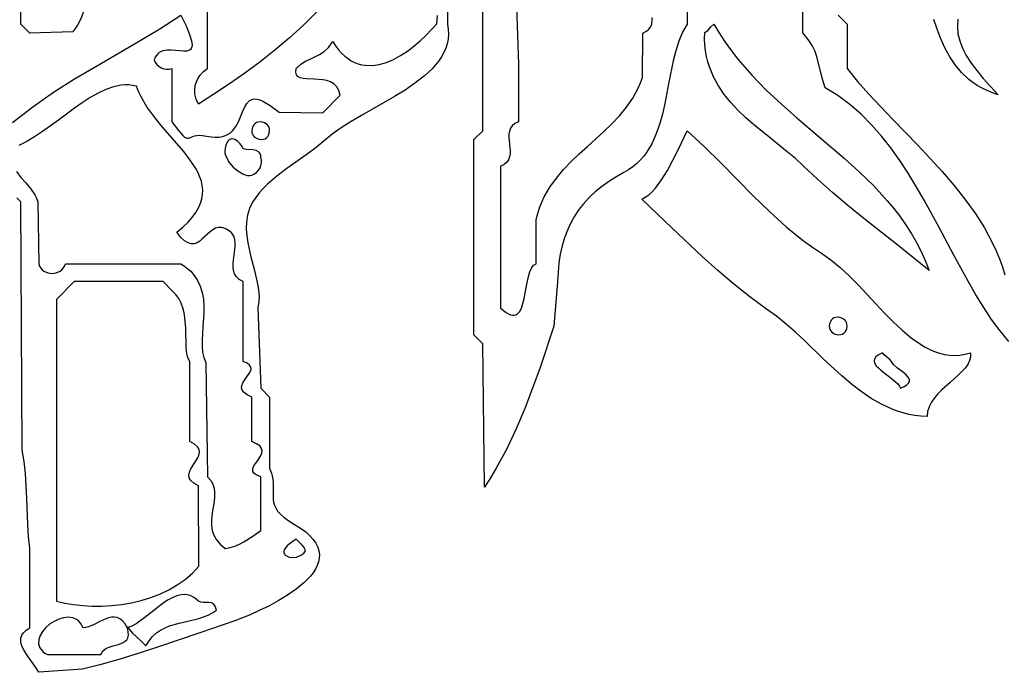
# Model space of a CAD drawing. Extents: x 1 to 22.6, y 2.1 to 18.
# Tile 2 of 9: x 6.9 to 11.3, y 4.5 to 7.4. Entities that reach past the tile are written whole.
import ezdxf

# ---------------------------------------------------------------- set-up
doc = ezdxf.new("R2010")
doc.units = 0

msp = doc.modelspace()

# ---------------------------------------------------------------- linework, layer by layer
for points in [[(9.9026, 7.6561), (9.9016, 7.3425), (9.8812, 7.3065), (9.8646, 7.2669), (9.8509, 7.2245), (9.8395, 7.1798), (9.8206, 7.0859), (9.8023, 6.9901), (9.7915, 6.943), (9.7788, 6.8972), (9.7633, 6.8533), (9.7444, 6.812), (9.7214, 6.7738), (9.7081, 6.7561), (9.6935, 6.7393), (9.6775, 6.7237), (9.66, 6.7092), (9.641, 6.696), (9.6203, 6.684), (9.5852, 6.6644), (9.5523, 6.6437), (9.5217, 6.6217), (9.4934, 6.5984), (9.4673, 6.5738), (9.4435, 6.5479), (9.422, 6.5204), (9.4027, 6.4915), (9.3856, 6.4611), (9.3707, 6.4291), (9.3581, 6.3954), (9.3476, 6.36), (9.3393, 6.3229), (9.3331, 6.284), (9.3292, 6.2432), (9.3273, 6.2005), (9.311, 6.0039), (9.2493, 5.8205), (9.2166, 5.7287), (9.1817, 5.6376), (9.1438, 5.5477), (9.1021, 5.4594), (9.0557, 5.3734), (9.0305, 5.3313), (9.0039, 5.29), (8.9961, 5.9252), (8.9567, 5.9646), (8.9567, 6.3976), (8.9567, 6.8307), (8.9961, 6.8701), (8.9961, 7.4213)], [(11.3266, 5.9349), (11.2879, 5.9824), (11.2509, 6.0329), (11.2155, 6.0862), (11.1812, 6.1418), (11.1478, 6.1992), (11.0828, 6.3184), (11.0182, 6.4405), (10.9517, 6.5625), (10.917, 6.6224), (10.8811, 6.6812), (10.8435, 6.7383), (10.8041, 6.7934), (10.7625, 6.8462), (10.7186, 6.8962), (10.6719, 6.943), (10.6223, 6.9863), (10.5693, 7.0256), (10.5129, 7.0606), (10.5011, 7.0989), (10.4923, 7.1332), (10.4775, 7.1931), (10.4682, 7.2206), (10.4556, 7.2476), (10.438, 7.2749), (10.4138, 7.3035), (10.4134, 7.5984)], [(8.8395, 7.5403), (8.8386, 7.3425), (8.8424, 7.3197), (8.8434, 7.2977), (8.8419, 7.2763), (8.838, 7.2557), (8.8318, 7.2358), (8.8235, 7.2165), (8.8131, 7.1977), (8.8008, 7.1796), (8.7868, 7.162), (8.7712, 7.1448), (8.7356, 7.1119), (8.6952, 7.0806), (8.6511, 7.0505), (8.6043, 7.0215), (8.5559, 6.9933), (8.4587, 6.938), (8.4121, 6.9104), (8.3682, 6.8825), (8.3282, 6.854), (8.293, 6.8246), (8.2578, 6.7952), (8.2172, 6.7654), (8.1278, 6.7028), (8.0832, 6.6691), (8.0417, 6.6333), (8.0227, 6.6144), (8.0052, 6.5948), (7.9894, 6.5744), (7.9758, 6.5532), (7.9621, 6.5247), (7.9533, 6.4953), (7.9487, 6.4653), (7.9477, 6.4348), (7.9497, 6.4039), (7.9542, 6.3729), (7.9679, 6.3108), (7.984, 6.2499), (7.9976, 6.1913), (8.0021, 6.1633), (8.0041, 6.1364), (8.0031, 6.1107), (7.9985, 6.0864), (8.0118, 5.7283), (8.0512, 5.689), (8.0512, 5.374), (8.0587, 5.3521), (8.0636, 5.3319), (8.0663, 5.3133), (8.0674, 5.2961), (8.067, 5.2649), (8.0671, 5.2368), (8.0687, 5.2234), (8.0721, 5.2102), (8.0778, 5.1971), (8.0865, 5.1837), (8.0986, 5.1699), (8.1148, 5.1556), (8.1356, 5.1405), (8.1615, 5.1244), (8.1882, 5.1077), (8.2108, 5.091), (8.2295, 5.0742), (8.2445, 5.0574), (8.256, 5.0406), (8.2642, 5.0239), (8.2693, 5.0072), (8.2714, 4.9906), (8.2707, 4.9742), (8.2673, 4.9579), (8.2616, 4.9418), (8.2536, 4.9259), (8.2435, 4.9102), (8.2315, 4.8949), (8.2026, 4.865), (8.1683, 4.8366), (8.1299, 4.8099), (8.089, 4.785), (8.047, 4.7623), (8.0053, 4.7419), (7.9653, 4.7241), (7.8964, 4.6972), (7.7414, 4.6429), (7.5636, 4.5825), (7.4725, 4.553), (7.3834, 4.5256), (7.2988, 4.5015), (7.2213, 4.4818), (7.0276, 4.4685), (7.0147, 4.4904), (6.997, 4.5148), (6.9779, 4.5409), (6.9611, 4.5678), (6.9546, 4.5812), (6.9501, 4.5945), (6.9479, 4.6076), (6.9486, 4.6203), (6.9525, 4.6326), (6.9601, 4.6442), (6.9718, 4.6552), (6.9882, 4.6654), (6.9882, 5.0197), (6.9826, 5.0711), (6.979, 5.1254), (6.9747, 5.2385), (6.9724, 5.2952), (6.9688, 5.3507), (6.9632, 5.404), (6.9548, 5.454), (6.9488, 6.5551), (6.9304, 6.5731)], [(8.2609, 7.3975), (8.2014, 7.338), (8.1392, 7.2811), (8.0746, 7.2267), (8.0083, 7.1746), (7.9408, 7.1248), (7.8726, 7.0772), (7.8042, 7.0317), (7.7362, 6.9882), (7.7254, 7.0106), (7.7199, 7.0332), (7.7192, 7.0554), (7.7229, 7.0768), (7.7308, 7.097), (7.7424, 7.1155), (7.7575, 7.1319), (7.7756, 7.1457), (7.7756, 7.4409)], [(9.1444, 7.4187), (9.1535, 7.1654), (9.1535, 6.9094), (9.1376, 6.9017), (9.1261, 6.8921), (9.1184, 6.881), (9.1138, 6.8686), (9.1117, 6.8551), (9.1115, 6.8408), (9.1142, 6.811), (9.1169, 6.7812), (9.1167, 6.767), (9.1146, 6.7535), (9.11, 6.7411), (9.1022, 6.7299), (9.0907, 6.7204), (9.0748, 6.7126), (9.0748, 6.0827), (9.0986, 6.0634), (9.109, 6.0573), (9.1185, 6.0533), (9.127, 6.0514), (9.1348, 6.0514), (9.1418, 6.0531), (9.148, 6.0565), (9.1586, 6.0676), (9.1671, 6.0836), (9.1738, 6.1034), (9.1793, 6.1261), (9.1883, 6.1755), (9.1977, 6.2233), (9.2036, 6.2439), (9.2111, 6.2609), (9.2205, 6.2733), (9.226, 6.2773), (9.2322, 6.2799), (9.2323, 6.4764), (9.2393, 6.5031), (9.2477, 6.5286), (9.2574, 6.553), (9.2682, 6.5763), (9.2931, 6.6199), (9.3217, 6.6603), (9.3534, 6.6979), (9.3873, 6.7334), (9.4229, 6.7674), (9.4594, 6.8005), (9.5327, 6.8664), (9.568, 6.9005), (9.6015, 6.9361), (9.6325, 6.974), (9.6604, 7.0146), (9.6844, 7.0586), (9.6948, 7.082), (9.7039, 7.1066), (9.7047, 7.3031), (9.7206, 7.3109), (9.7321, 7.3205), (9.7399, 7.3316), (9.7445, 7.344), (9.7466, 7.3575), (9.7468, 7.3718)], [(6.9117, 6.9068), (6.9566, 6.9426), (7.0019, 6.9766), (7.0938, 7.0402), (7.1869, 7.0993), (7.2808, 7.1554), (7.4696, 7.265), (7.5639, 7.3217), (7.6575, 7.3819), (7.681, 7.3343), (7.6966, 7.2971), (7.7051, 7.2689), (7.7072, 7.2487), (7.7062, 7.2412), (7.7039, 7.2352), (7.7004, 7.2305), (7.6958, 7.2271), (7.684, 7.2234), (7.6691, 7.2228), (7.6335, 7.2261), (7.6144, 7.2275), (7.5956, 7.2273), (7.5779, 7.2241), (7.5621, 7.2168), (7.5551, 7.2112), (7.549, 7.2042), (7.5437, 7.1955), (7.5394, 7.185), (7.5443, 7.1738), (7.5513, 7.164), (7.5602, 7.1557), (7.5705, 7.1492), (7.5818, 7.1447), (7.5937, 7.1425), (7.606, 7.1427), (7.6181, 7.1457), (7.6181, 6.9094), (7.6465, 6.8708), (7.6662, 6.8484), (7.6738, 6.8421), (7.6802, 6.8385), (7.6861, 6.8371), (7.6916, 6.8375), (7.7033, 6.8415), (7.7184, 6.8468), (7.7281, 6.8487), (7.7398, 6.8496), (7.7538, 6.8489), (7.7706, 6.8462), (7.7913, 6.8428), (7.81, 6.8415), (7.8267, 6.8421), (7.8416, 6.8446), (7.8549, 6.8488), (7.8667, 6.8544), (7.8771, 6.8613), (7.8862, 6.8693), (7.9014, 6.888), (7.9132, 6.9092), (7.9314, 6.9533), (7.94, 6.9735), (7.9496, 6.9906), (7.9615, 7.0033), (7.9687, 7.0075), (7.9767, 7.0101), (7.9859, 7.0109), (7.9964, 7.0097), (8.0082, 7.0064), (8.0216, 7.0008), (8.0534, 6.9819), (8.0929, 6.9516), (8.2874, 6.9488), (8.3639, 7.0272), (8.3579, 7.0485), (8.3484, 7.065), (8.3359, 7.0773), (8.3211, 7.0861), (8.3045, 7.0919), (8.2867, 7.0955), (8.2498, 7.0983), (8.2149, 7.0997), (8.1997, 7.1014), (8.1867, 7.1047), (8.1766, 7.1101), (8.1698, 7.1184), (8.1671, 7.1302), (8.1689, 7.146), (8.1892, 7.1645), (8.2099, 7.1778), (8.2307, 7.1879), (8.2514, 7.197), (8.272, 7.2072), (8.2921, 7.2207), (8.3117, 7.2396), (8.3305, 7.2661), (8.3433, 7.2465), (8.3565, 7.2292), (8.3701, 7.214), (8.3841, 7.2008), (8.3984, 7.1896), (8.413, 7.1802), (8.4279, 7.1727), (8.443, 7.1669), (8.4584, 7.1627), (8.4739, 7.1601), (8.5052, 7.1592), (8.5369, 7.1638), (8.5686, 7.173), (8.6001, 7.1864), (8.6311, 7.2033), (8.6614, 7.223), (8.6907, 7.245), (8.7187, 7.2687), (8.7452, 7.2933), (8.7926, 7.3433), (8.795, 7.3811)], [(10.5709, 7.3819), (10.6102, 7.3425), (10.6102, 7.1457), (10.6568, 7.0887), (10.7066, 7.032), (10.8129, 6.9192), (10.9231, 6.8052), (10.9778, 6.7473), (11.0313, 6.6884), (11.0829, 6.6283), (11.1318, 6.5669), (11.1772, 6.5038), (11.2185, 6.4388), (11.2548, 6.3718), (11.271, 6.3374), (11.2856, 6.3024), (11.2986, 6.2668), (11.3099, 6.2306)], [(11.1015, 7.3647), (11.0989, 7.3322), (11.1016, 7.3), (11.1093, 7.2679), (11.1218, 7.2356), (11.1386, 7.2031), (11.1596, 7.1701), (11.1846, 7.1364), (11.2132, 7.1019), (11.2451, 7.0663), (11.2801, 7.0295), (11.2545, 7.0381), (11.2306, 7.0479), (11.2082, 7.0588), (11.1874, 7.0707), (11.1679, 7.0837), (11.1498, 7.0976), (11.1173, 7.1281), (11.0892, 7.1618), (11.065, 7.1983), (11.044, 7.2372), (11.0256, 7.278), (11.0091, 7.3203), (10.9941, 7.3638)], [(6.9287, 6.689), (6.9486, 6.6631), (6.9705, 6.6385), (6.992, 6.6133), (7.0108, 6.5858), (7.0184, 6.5706), (7.0244, 6.5542), (7.0276, 6.2795), (7.0314, 6.2696), (7.0366, 6.261), (7.043, 6.2538), (7.0505, 6.2478), (7.0677, 6.2399), (7.0866, 6.2373), (7.1055, 6.2399), (7.1227, 6.2478), (7.1302, 6.2538), (7.1366, 6.261), (7.1419, 6.2696), (7.1457, 6.2795), (7.4016, 6.2795), (7.6575, 6.2795), (7.6737, 6.2691), (7.6882, 6.2581), (7.7011, 6.2465), (7.7124, 6.2344), (7.7306, 6.2087), (7.7437, 6.1813), (7.7524, 6.1526), (7.7575, 6.1229), (7.7596, 6.0925), (7.7595, 6.0617), (7.7556, 6.0005), (7.7518, 5.9418), (7.7518, 5.9142), (7.7539, 5.8882), (7.7591, 5.8641), (7.7679, 5.8424), (7.7756, 5.3346), (7.7901, 5.3194), (7.7997, 5.3028), (7.8052, 5.285), (7.8073, 5.2662), (7.8069, 5.2466), (7.8046, 5.2262), (7.7978, 5.184), (7.7948, 5.1625), (7.7932, 5.1408), (7.7936, 5.1192), (7.797, 5.0978), (7.8039, 5.0768), (7.8154, 5.0563), (7.832, 5.0365), (7.8546, 5.0175), (7.8757, 5.0217), (7.8966, 5.0284), (7.9172, 5.0373), (7.9374, 5.0478), (7.9763, 5.072), (8.0126, 5.0972), (8.0118, 5.3346), (7.9941, 5.3422), (7.9828, 5.3504), (7.9772, 5.3591), (7.9761, 5.3683), (7.9787, 5.3779), (7.984, 5.3878), (7.9988, 5.4084), (8.0127, 5.4297), (8.0169, 5.4404), (8.0181, 5.451), (8.0151, 5.4616), (8.0072, 5.472), (7.9933, 5.4822), (7.9724, 5.4921), (7.9724, 5.689), (7.9516, 5.6989), (7.9377, 5.7091), (7.9297, 5.7195), (7.9268, 5.7301), (7.928, 5.7407), (7.9322, 5.7514), (7.9461, 5.7727), (7.9609, 5.7933), (7.9661, 5.8032), (7.9687, 5.8128), (7.9677, 5.822), (7.962, 5.8307), (7.9508, 5.8388), (7.9331, 5.8464), (7.9331, 6.2008), (7.9158, 6.2104), (7.9036, 6.2221), (7.8955, 6.2356), (7.8909, 6.2506), (7.8892, 6.2668), (7.8895, 6.2838), (7.8937, 6.3194), (7.8979, 6.3547), (7.8982, 6.3716), (7.8963, 6.3875), (7.8917, 6.4022), (7.8835, 6.4153), (7.8711, 6.4266), (7.8537, 6.4357), (7.8384, 6.4407), (7.8243, 6.4409), (7.8111, 6.4373), (7.7987, 6.4306), (7.7868, 6.4216), (7.7753, 6.4114), (7.7527, 6.3901), (7.7413, 6.3808), (7.7294, 6.3735), (7.717, 6.3691), (7.7038, 6.3684), (7.6897, 6.3723), (7.6745, 6.3816), (7.6579, 6.3972), (7.6399, 6.4199), (7.6666, 6.4424), (7.6894, 6.4644), (7.7084, 6.4859), (7.7239, 6.507), (7.7361, 6.5277), (7.745, 6.5481), (7.7509, 6.5681), (7.7541, 6.5878), (7.7546, 6.6073), (7.7526, 6.6266), (7.7484, 6.6457), (7.7421, 6.6646), (7.7339, 6.6834), (7.7239, 6.7022), (7.6996, 6.7396), (7.6707, 6.7771), (7.6385, 6.815), (7.5705, 6.8932), (7.5376, 6.9341), (7.5073, 6.9764), (7.4812, 7.0206), (7.4701, 7.0435), (7.4606, 7.0669), (7.4606, 7.0669), (7.444, 7.0707), (7.4273, 7.0727), (7.4104, 7.073), (7.3935, 7.0718), (7.3595, 7.065), (7.3252, 7.053), (7.2906, 7.0368), (7.2558, 7.0169), (7.2209, 6.9943), (7.1858, 6.9696), (7.1153, 6.9172), (7.0447, 6.8661), (7.0095, 6.8429), (6.9743, 6.8222), (6.9393, 6.805)]]:
    msp.add_lwpolyline(points)
for points in [[(6.9882, 7.5787), (7.0277, 7.5877), (7.0643, 7.5915), (7.0978, 7.5905), (7.128, 7.5851), (7.1547, 7.5757), (7.1779, 7.5626), (7.1974, 7.5462), (7.213, 7.5268), (7.2245, 7.5048), (7.2318, 7.4806), (7.2347, 7.4545), (7.2331, 7.4268), (7.2268, 7.3981), (7.2157, 7.3685), (7.1996, 7.3385), (7.1784, 7.3085), (6.9882, 7.3031), (6.9488, 7.3425), (6.9488, 7.5394), (6.9882, 7.5787)], [(10.0197, 7.3425), (10.0443, 7.3014), (10.0704, 7.2619), (10.0978, 7.2237), (10.1266, 7.1869), (10.1565, 7.1513), (10.1874, 7.1167), (10.2519, 7.0505), (10.3192, 6.9874), (10.3882, 6.9265), (10.528, 6.808), (10.5969, 6.7486), (10.6639, 6.688), (10.728, 6.6254), (10.7884, 6.5598), (10.8168, 6.5256), (10.844, 6.4904), (10.8697, 6.454), (10.894, 6.4163), (10.9166, 6.3773), (10.9374, 6.3368), (10.9563, 6.2947), (10.9733, 6.2508), (10.8287, 6.3665), (10.6846, 6.4811), (10.6141, 6.5386), (10.5454, 6.5964), (10.4789, 6.655), (10.4152, 6.7145), (10.3809, 6.7461), (10.3449, 6.7768), (10.2705, 6.8367), (10.1961, 6.8971), (10.1604, 6.9284), (10.1263, 6.9608), (10.0945, 6.9947), (10.0654, 7.0306), (10.0396, 7.0686), (10.0176, 7.1093), (10.0001, 7.1529), (9.9931, 7.1759), (9.9875, 7.1997), (9.9832, 7.2245), (9.9803, 7.2503), (9.979, 7.277), (9.9792, 7.3048), (9.9941, 7.316), (10.0002, 7.3231), (10.006, 7.3305), (10.0197, 7.3425)], [(8.0512, 6.8701), (8.0508, 6.878), (8.0487, 6.8852), (8.0452, 6.8916), (8.0405, 6.8971), (8.0284, 6.9053), (8.0141, 6.9093), (7.9996, 6.9083), (7.9928, 6.9058), (7.9866, 6.9018), (7.9813, 6.8963), (7.977, 6.8893), (7.9739, 6.8805), (7.9724, 6.8701), (7.9729, 6.8622), (7.9749, 6.855), (7.9784, 6.8486), (7.9831, 6.843), (7.9953, 6.8348), (8.0095, 6.8309), (8.024, 6.8319), (8.0308, 6.8344), (8.037, 6.8383), (8.0424, 6.8438), (8.0467, 6.8509), (8.0497, 6.8596), (8.0512, 6.8701)], [(9.9016, 6.8701), (9.977, 6.8001), (10.0502, 6.7277), (10.1938, 6.5818), (10.2661, 6.5113), (10.3401, 6.4442), (10.3781, 6.4125), (10.4168, 6.3821), (10.4563, 6.3535), (10.497, 6.3266), (10.5389, 6.2972), (10.5798, 6.2633), (10.6199, 6.2258), (10.6594, 6.1859), (10.7373, 6.1027), (10.7761, 6.0615), (10.8151, 6.0219), (10.8545, 5.9849), (10.8944, 5.9515), (10.9352, 5.9229), (10.9559, 5.9106), (10.9769, 5.8999), (10.9982, 5.8908), (11.0198, 5.8836), (11.0418, 5.8783), (11.0641, 5.8751), (11.0868, 5.874), (11.11, 5.8753), (11.1335, 5.879), (11.1576, 5.8853), (11.1575, 5.8677), (11.153, 5.8506), (11.1446, 5.834), (11.133, 5.8177), (11.1189, 5.8017), (11.1027, 5.7858), (11.0668, 5.7536), (11.0301, 5.7204), (11.0131, 5.703), (10.9976, 5.6849), (10.9845, 5.6661), (10.9741, 5.6463), (10.9673, 5.6255), (10.9645, 5.6035), (10.9372, 5.6047), (10.9105, 5.6077), (10.8845, 5.6123), (10.859, 5.6184), (10.8341, 5.6261), (10.8097, 5.6351), (10.7622, 5.6568), (10.7165, 5.6832), (10.6722, 5.7133), (10.6291, 5.7467), (10.5869, 5.7825), (10.5044, 5.8591), (10.4227, 5.9377), (10.3815, 5.9761), (10.3398, 6.0129), (10.2973, 6.0476), (10.2537, 6.0794), (10.1793, 6.1332), (10.1073, 6.1905), (10.0372, 6.2505), (9.9685, 6.3126), (9.8339, 6.4398), (9.6999, 6.5659), (9.7158, 6.5746), (9.7313, 6.5858), (9.7462, 6.5995), (9.7607, 6.6153), (9.7883, 6.6521), (9.8142, 6.6941), (9.8383, 6.7391), (9.8609, 6.7849), (9.9016, 6.8701)], [(7.9331, 6.7913), (7.9285, 6.801), (7.9202, 6.8122), (7.9093, 6.8229), (7.8969, 6.8308), (7.8905, 6.833), (7.8841, 6.8338), (7.8778, 6.8328), (7.8719, 6.8297), (7.8663, 6.8243), (7.8614, 6.8163), (7.8571, 6.8055), (7.8537, 6.7915), (7.8522, 6.7821), (7.8528, 6.772), (7.8554, 6.7614), (7.8596, 6.7506), (7.8724, 6.729), (7.8898, 6.7087), (7.91, 6.6914), (7.9316, 6.6786), (7.9424, 6.6743), (7.953, 6.6718), (7.9631, 6.6712), (7.9726, 6.6727), (7.9843, 6.6782), (7.9943, 6.6856), (8.0024, 6.6946), (8.0087, 6.7048), (8.0128, 6.716), (8.0148, 6.7278), (8.0144, 6.7399), (8.0115, 6.752), (8.0114, 6.7602), (8.0097, 6.767), (8.0067, 6.7725), (8.0024, 6.7768), (7.9912, 6.7827), (7.9776, 6.7856), (7.9501, 6.7874), (7.9394, 6.7886), (7.9331, 6.7913)], [(7.6181, 6.1614), (7.5787, 6.2008), (7.185, 6.2008), (7.1063, 6.122), (7.1063, 4.7835), (7.143, 4.7751), (7.1819, 4.7688), (7.2225, 4.7645), (7.2645, 4.7623), (7.3075, 4.7624), (7.3511, 4.7648), (7.395, 4.7697), (7.4387, 4.7772), (7.4818, 4.7872), (7.5241, 4.8001), (7.5651, 4.8157), (7.6045, 4.8343), (7.6417, 4.8559), (7.6766, 4.8806), (7.7087, 4.9086), (7.7375, 4.9399), (7.7362, 5.2953), (7.7155, 5.3069), (7.7021, 5.3189), (7.6949, 5.331), (7.693, 5.3433), (7.6952, 5.3558), (7.7006, 5.3684), (7.7165, 5.3937), (7.7325, 5.419), (7.7379, 5.4316), (7.7401, 5.4441), (7.7382, 5.4564), (7.731, 5.4685), (7.7176, 5.4804), (7.6968, 5.4921), (7.6969, 5.8465), (7.6905, 5.8596), (7.686, 5.8748), (7.6832, 5.8918), (7.6815, 5.9104), (7.6795, 5.9952), (7.6759, 6.0403), (7.6721, 6.0627), (7.6665, 6.0845), (7.6586, 6.1055), (7.6482, 6.1255), (7.6348, 6.1442), (7.6181, 6.1614)], [(10.6102, 6.0039), (10.6098, 6.0118), (10.6078, 6.019), (10.6043, 6.0254), (10.5995, 6.031), (10.5874, 6.0392), (10.5732, 6.0431), (10.5587, 6.0421), (10.5519, 6.0396), (10.5457, 6.0357), (10.5403, 6.0302), (10.536, 6.0231), (10.533, 6.0144), (10.5315, 6.0039), (10.5319, 5.996), (10.534, 5.9888), (10.5375, 5.9824), (10.5422, 5.9769), (10.5543, 5.9687), (10.5685, 5.9648), (10.5831, 5.9657), (10.5899, 5.9682), (10.5961, 5.9722), (10.6014, 5.9777), (10.6057, 5.9847), (10.6087, 5.9935), (10.6102, 6.0039)], [(10.8071, 5.8465), (10.7991, 5.8562), (10.787, 5.8662), (10.7751, 5.8761), (10.7678, 5.8857), (10.75, 5.8766), (10.7383, 5.8672), (10.7321, 5.8576), (10.7308, 5.8479), (10.7336, 5.838), (10.7398, 5.8281), (10.7489, 5.818), (10.7601, 5.8078), (10.813, 5.7673), (10.8348, 5.7475), (10.8423, 5.7377), (10.8465, 5.7282), (10.8634, 5.7356), (10.8753, 5.7431), (10.8828, 5.7505), (10.8864, 5.7579), (10.8865, 5.7653), (10.8838, 5.7727), (10.8786, 5.7801), (10.8715, 5.7875), (10.8537, 5.8022), (10.8343, 5.8169), (10.8174, 5.8317), (10.8112, 5.8391), (10.8071, 5.8465)], [(8.1693, 5.0591), (8.1384, 5.0381), (8.1281, 5.0287), (8.1208, 5.0201), (8.1162, 5.0122), (8.1141, 5.0051), (8.1142, 4.9987), (8.1163, 4.9932), (8.12, 4.9885), (8.1251, 4.9846), (8.1383, 4.9794), (8.1539, 4.9777), (8.1695, 4.9798), (8.1899, 4.9884), (8.2025, 4.9964), (8.2084, 5.0043), (8.2084, 5.0125), (8.2036, 5.0215), (8.1948, 5.032), (8.1693, 5.0591)], [(7.7362, 4.7835), (7.7175, 4.7994), (7.6984, 4.8092), (7.6789, 4.8133), (7.6591, 4.8126), (7.6392, 4.8077), (7.619, 4.7993), (7.5988, 4.7879), (7.5785, 4.7744), (7.5381, 4.7433), (7.4984, 4.7114), (7.4597, 4.684), (7.441, 4.6737), (7.4227, 4.6665), (7.4437, 4.6426), (7.4614, 4.6253), (7.4798, 4.6084), (7.5025, 4.5853), (7.5166, 4.6081), (7.5324, 4.6272), (7.5496, 4.643), (7.568, 4.6558), (7.5875, 4.6662), (7.6079, 4.6746), (7.6503, 4.6871), (7.6939, 4.6968), (7.7369, 4.7072), (7.7578, 4.7138), (7.778, 4.7218), (7.7973, 4.7318), (7.8155, 4.7442), (7.8101, 4.7613), (7.8023, 4.7717), (7.7927, 4.777), (7.7817, 4.7788), (7.7582, 4.7784), (7.7467, 4.7794), (7.7362, 4.7835)], [(7.2244, 4.6654), (7.219, 4.6768), (7.2127, 4.6866), (7.2054, 4.6946), (7.1974, 4.7011), (7.1886, 4.706), (7.1793, 4.7095), (7.1592, 4.7124), (7.1381, 4.7105), (7.1166, 4.7043), (7.0957, 4.6945), (7.0762, 4.6818), (7.0588, 4.6667), (7.0443, 4.6498), (7.0337, 4.6318), (7.0278, 4.6133), (7.0273, 4.595), (7.0293, 4.586), (7.0331, 4.5774), (7.0386, 4.569), (7.0459, 4.5611), (7.0553, 4.5537), (7.0668, 4.5469), (7.3031, 4.5472), (7.3086, 4.5582), (7.3161, 4.5668), (7.3251, 4.5736), (7.3353, 4.5788), (7.358, 4.5863), (7.3812, 4.5925), (7.402, 4.6003), (7.4106, 4.6059), (7.4176, 4.613), (7.4225, 4.6221), (7.4249, 4.6336), (7.4246, 4.6479), (7.4212, 4.6653), (7.4102, 4.6831), (7.3988, 4.6963), (7.387, 4.7054), (7.375, 4.7109), (7.3627, 4.7132), (7.3502, 4.7129), (7.3375, 4.7103), (7.3247, 4.706), (7.2991, 4.6941), (7.2735, 4.6808), (7.2485, 4.67), (7.2363, 4.6667), (7.2244, 4.6654)]]:
    msp.add_lwpolyline(points, close=True)

doc.saveas('drawing.dxf')
